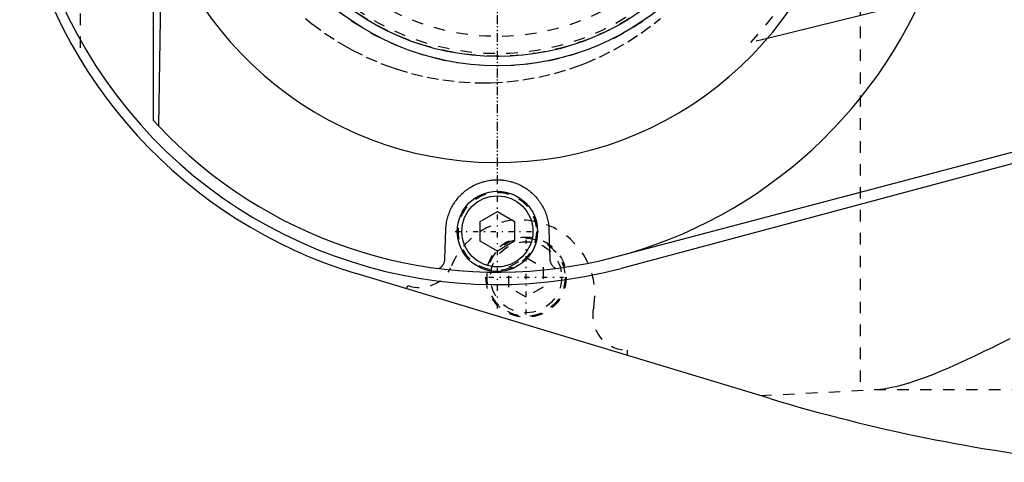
# Model space of a CAD drawing. Extents: x -394 to 140, y -100 to 100.
# Tile 1 of 11: x -392 to -306, y -57 to -19. Entities that reach past the tile are written whole.
import ezdxf

# ---------------------------------------------------------------- set-up
doc = ezdxf.new("R2010")
doc.units = 0
doc.linetypes.add('CENTER', pattern=[1.5, 0.45, -0.5, 0.05, -0.5])
doc.linetypes.add('DASHED', pattern=[2, 1, -1])
for name, color, linetype in [('AM_0', 7, 'CONTINUOUS'), ('AM_3', 7, 'DASHED'), ('AM_7', 7, 'CENTER')]:
    doc.layers.add(name, color=color, linetype=linetype)

msp = doc.modelspace()

# ---------------------------------------------------------------- linework, layer by layer
at = {"layer": 'AM_0', "color": 7, "linetype": 'CONTINUOUS'}
for p, q in [((-380, -7.81), (-380, -27.295)), ((-379.288, -10.158), (-379.549, -27.783)), ((-305.338, -14.906), (-326.462, -20.173)), ((-379.549, -27.783), (-380, -27.295)), ((-292.447, -26.753), (-339.646, -39.215)), ((-292.411, -27.679), (-339.218, -40.225)), ((-351.5, -36.134), (-350, -35.268)), ((-350, -35.268), (-348.5, -36.134)), ((-354.57, -39.389), (-354.498, -36.871)), ((-351.5, -37.866), (-351.5, -36.134)), ((-348.5, -36.134), (-348.5, -37.866)), ((-345.502, -36.871), (-345.43, -39.389)), ((-350, -38.732), (-351.5, -37.866)), ((-348.5, -37.866), (-350, -38.732)), ((-326.232, -51.584), (-362.297, -40.682))]:
    msp.add_line(p, q, dxfattribs=at)
for points in [[(-354.498, -36.871, 0), (-354.496, -36.81, 0), (-354.489, -36.688, 0), (-354.479, -36.566, 0), (-354.473, -36.506, 0), (-354.466, -36.445, 0), (-354.449, -36.324, 0), (-354.429, -36.203, 0), (-354.406, -36.083, 0), (-354.379, -35.964, 0), (-354.349, -35.845, 0), (-354.333, -35.786, 0), (-354.316, -35.727, 0), (-354.28, -35.61, 0), (-354.24, -35.494, 0), (-354.198, -35.378, 0), (-354.152, -35.264, 0), (-354.102, -35.151, 0), (-354.077, -35.094, 0), (-354.05, -35.039, 0), (-353.995, -34.928, 0), (-353.936, -34.818, 0), (-353.905, -34.764, 0), (-353.874, -34.71, 0), (-353.809, -34.604, 0), (-353.741, -34.499, 0), (-353.706, -34.447, 0), (-353.67, -34.395, 0), (-353.595, -34.294, 0), (-353.518, -34.194, 0), (-353.438, -34.096, 0), (-353.355, -34, 0), (-353.268, -33.907, 0), (-353.224, -33.861, 0), (-353.179, -33.815, 0), (-353.087, -33.726, 0), (-352.993, -33.639, 0), (-352.895, -33.555, 0), (-352.795, -33.473, 0), (-352.692, -33.394, 0), (-352.639, -33.355, 0), (-352.586, -33.317, 0), (-352.478, -33.244, 0), (-352.367, -33.173, 0), (-352.254, -33.105, 0), (-352.139, -33.041, 0), (-352.021, -32.98, 0), (-351.962, -32.95, 0), (-351.902, -32.922, 0), (-351.78, -32.867, 0), (-351.657, -32.816, 0), (-351.532, -32.769, 0), (-351.405, -32.725, 0), (-351.276, -32.685, 0), (-351.211, -32.666, 0), (-351.145, -32.648, 0), (-351.013, -32.616, 0), (-350.88, -32.587, 0), (-350.746, -32.562, 0), (-350.612, -32.542, 0), (-350.477, -32.525, 0), (-350.409, -32.519, 0), (-350.341, -32.513, 0), (-350.205, -32.505, 0), (-350.069, -32.501, 0), (-350.001, -32.5, 0), (-349.932, -32.501, 0), (-349.796, -32.505, 0), (-349.659, -32.513, 0), (-349.591, -32.519, 0), (-349.523, -32.525, 0), (-349.387, -32.542, 0), (-349.252, -32.563, 0), (-349.118, -32.587, 0), (-348.986, -32.616, 0), (-348.855, -32.648, 0), (-348.79, -32.666, 0), (-348.725, -32.684, 0), (-348.596, -32.724, 0), (-348.47, -32.768, 0), (-348.344, -32.816, 0), (-348.221, -32.867, 0), (-348.099, -32.921, 0), (-348.039, -32.95, 0), (-347.979, -32.98, 0), (-347.861, -33.041, 0), (-347.745, -33.106, 0), (-347.632, -33.173, 0), (-347.522, -33.244, 0), (-347.414, -33.317, 0), (-347.361, -33.355, 0), (-347.308, -33.394, 0), (-347.206, -33.473, 0), (-347.105, -33.555, 0), (-347.008, -33.639, 0), (-346.913, -33.726, 0), (-346.821, -33.815, 0), (-346.776, -33.861, 0), (-346.732, -33.907, 0), (-346.645, -34, 0), (-346.562, -34.096, 0), (-346.482, -34.194, 0), (-346.405, -34.294, 0), (-346.33, -34.395, 0), (-346.294, -34.447, 0), (-346.259, -34.499, 0), (-346.191, -34.604, 0), (-346.126, -34.71, 0), (-346.095, -34.764, 0), (-346.064, -34.818, 0), (-346.006, -34.928, 0), (-345.95, -35.038, 0), (-345.923, -35.094, 0), (-345.898, -35.15, 0), (-345.848, -35.264, 0), (-345.802, -35.378, 0), (-345.76, -35.494, 0), (-345.72, -35.61, 0), (-345.684, -35.727, 0), (-345.667, -35.786, 0), (-345.651, -35.845, 0), (-345.621, -35.964, 0), (-345.594, -36.083, 0), (-345.571, -36.203, 0), (-345.551, -36.324, 0), (-345.534, -36.445, 0), (-345.527, -36.505, 0), (-345.521, -36.566, 0), (-345.511, -36.688, 0), (-345.504, -36.81, 0), (-345.502, -36.871, 0)], [(-355.092, -40.238, 0), (-355.065, -40.223, 0), (-355.014, -40.191, 0), (-354.965, -40.156, 0), (-354.942, -40.138, 0), (-354.919, -40.119, 0), (-354.875, -40.079, 0), (-354.834, -40.037, 0), (-354.796, -39.993, 0), (-354.76, -39.947, 0), (-354.728, -39.899, 0), (-354.712, -39.874, 0), (-354.698, -39.849, 0), (-354.671, -39.799, 0), (-354.648, -39.747, 0), (-354.627, -39.694, 0), (-354.61, -39.64, 0), (-354.596, -39.585, 0), (-354.59, -39.557, 0), (-354.584, -39.529, 0), (-354.576, -39.473, 0), (-354.572, -39.417, 0), (-354.57, -39.389, 0)], [(-345.43, -39.389, 0), (-345.428, -39.417, 0), (-345.424, -39.473, 0), (-345.416, -39.529, 0), (-345.41, -39.557, 0), (-345.404, -39.585, 0), (-345.39, -39.639, 0), (-345.373, -39.693, 0), (-345.352, -39.747, 0), (-345.329, -39.799, 0), (-345.302, -39.849, 0), (-345.288, -39.874, 0), (-345.273, -39.899, 0), (-345.24, -39.946, 0), (-345.205, -39.993, 0), (-345.166, -40.037, 0), (-345.125, -40.079, 0), (-345.081, -40.119, 0), (-345.059, -40.138, 0), (-345.035, -40.156, 0), (-344.986, -40.191, 0), (-344.935, -40.223, 0), (-344.908, -40.238, 0)]]:
    msp.add_polyline3d(points, dxfattribs=at)
for centre, radius in [((-350, 0), 22.55), ((-350, 0), 21.75), ((-350, -37), 3.5), ((-350, -37), 3.1)]:
    msp.add_circle(centre, radius, dxfattribs=at)
for centre, radius, start, end in [((-350, 0), 41.645, 74.99531, 285.00469), ((-350, 0), 31, 193.0503, 160.20172), ((-350, 0), 42.5, 191.51418, 253.18124), ((-350, 0), 40.559, 223.2357, 335.4577), ((-282.83, 92), 150, 253.18124, 263.87851)]:
    msp.add_arc(centre, radius, start, end, dxfattribs=at)
at = {"layer": 'AM_3', "color": 6, "linetype": 'DASHED'}
for p, q in [((-318.364, 50.865), (-318.364, -50.865)), ((-386.365, 21.997), (-386.365, -21.997)), ((-326.462, -20.173), (-327.916, -20.535)), ((-349, -40.134), (-347.5, -39.268)), ((-347.5, -39.268), (-346, -40.134)), ((-349, -41.866), (-349, -40.134)), ((-346, -40.134), (-346, -41.866)), ((-357.914, -42.007), (-357.806, -41.709)), ((-347.5, -42.732), (-349, -41.866)), ((-346, -41.866), (-347.5, -42.732)), ((-338.689, -47.36), (-338.689, -47.818)), ((-327.093, -51.323), (-317.141, -50.806)), ((-317.141, -50.806), (-224.273, -50.806))]:
    msp.add_line(p, q, dxfattribs=at)
for points in [[(-366.741, -18.42, 0), (-366.198, -18.862, 0), (-365.074, -19.697, 0), (-363.904, -20.466, 0), (-363.303, -20.824, 0), (-362.691, -21.165, 0), (-361.439, -21.793, 0), (-360.153, -22.347, 0), (-359.499, -22.596, 0), (-358.837, -22.825, 0), (-357.495, -23.227, 0), (-356.132, -23.549, 0), (-354.753, -23.792, 0), (-353.362, -23.954, 0), (-351.964, -24.036, 0), (-351.263, -24.046, 0), (-350.563, -24.036, 0), (-349.165, -23.954, 0), (-347.773, -23.792, 0), (-346.394, -23.549, 0), (-345.031, -23.227, 0), (-343.689, -22.825, 0), (-343.028, -22.596, 0), (-342.373, -22.347, 0), (-341.087, -21.793, 0), (-339.835, -21.165, 0), (-338.622, -20.466, 0), (-337.452, -19.697, 0), (-336.328, -18.862, 0), (-335.785, -18.42, 0)], [(-317.141, -50.806, 0), (-317.088, -50.804, 0), (-316.981, -50.798, 0), (-316.873, -50.79, 0), (-316.819, -50.785, 0), (-316.764, -50.78, 0), (-316.655, -50.769, 0), (-316.545, -50.757, 0), (-316.156, -50.703, 0), (-315.477, -50.574, 0), (-315.134, -50.495, 0), (-314.789, -50.406, 0), (-314.1, -50.207, 0), (-313.42, -49.985, 0), (-312.738, -49.742, 0), (-312.033, -49.471, 0), (-311.311, -49.178, 0), (-310.944, -49.023, 0), (-310.574, -48.863, 0), (-309.825, -48.531, 0), (-309.069, -48.184, 0), (-308.308, -47.827, 0), (-307.547, -47.462, 0), (-306.789, -47.092, 0), (-306.412, -46.907, 0), (-306.038, -46.722, 0), (-305.297, -46.354, 0)]]:
    msp.add_polyline3d(points, dxfattribs=at)
for centre, radius in [((-350, 0), 22.57), ((-350, 0), 21.744), ((-350, 0), 21.724), ((-350, 0), 21.5), ((-350, 0), 20), ((-350, -37), 3.4), ((-347.5, -41), 3.5), ((-347.5, -41), 3.4), ((-347.5, -41), 3.1)]:
    msp.add_circle(centre, radius, dxfattribs=at)
for centre, radius, start, end in [((-350, 0), 30.156, 317.08112, 42.91888), ((-348, -42.5), 6.5, 349.97048, 159.12388), ((-356.78, -38.89), 3, 250, 334.45341), ((-338.689, -44.36), 3, 165.95624, 270)]:
    msp.add_arc(centre, radius, start, end, dxfattribs=at)
at = {"layer": 'AM_7', "color": 4, "linetype": 'CENTER'}
for p, q in [((-350, -43.727), (-350, 43.727)), ((-350, -32.55), (-350, 32.55)), ((-353.675, -37), (-346.325, -37)), ((-347.5, -44.255), (-347.5, -37.745)), ((-350.755, -41), (-344.245, -41))]:
    msp.add_line(p, q, dxfattribs=at)

doc.saveas('drawing.dxf')
